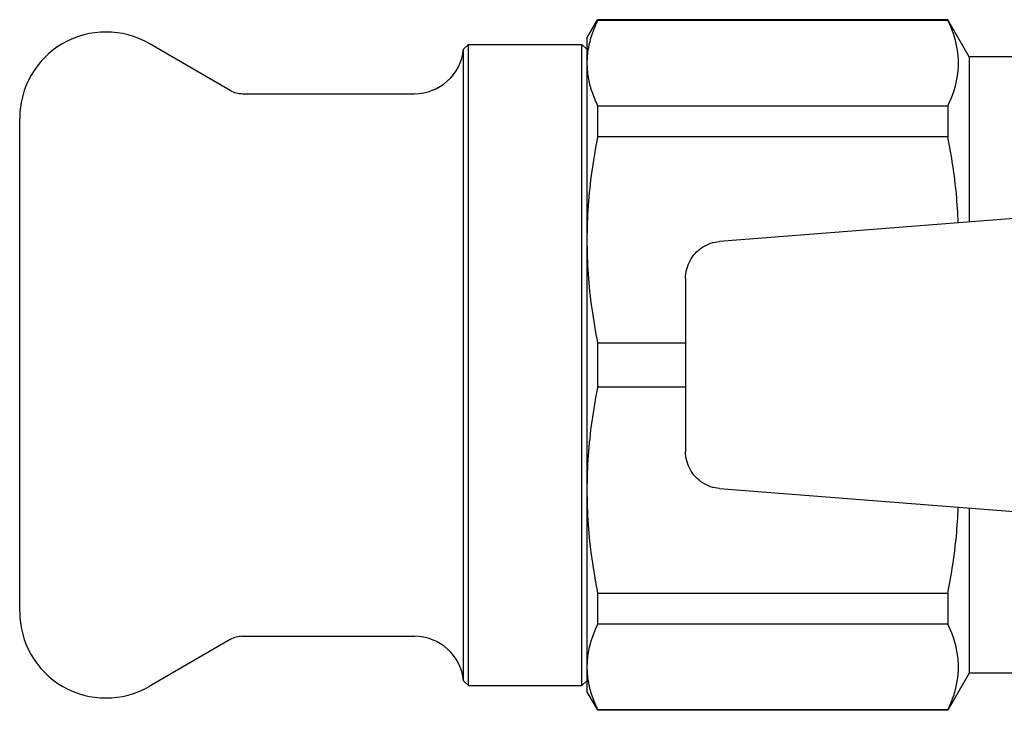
# Model space of a CAD drawing. Header units: millimetres. Extents: x 65 to 3510, y 33 to 336.
# Tile 2 of 6: x 275 to 315, y 306 to 334. Entities that reach past the tile are written whole.
import ezdxf

# ---------------------------------------------------------------- set-up
doc = ezdxf.new("R2010")
doc.units = ezdxf.units.MM
doc.layers.add('DETAIL', color=2, linetype='Continuous')

msp = doc.modelspace()

# ---------------------------------------------------------------- linework, layer by layer
at = {"layer": 'DETAIL'}
for p, q in [((297.837, 333.03), (298.27, 333.78)), ((298.27, 333.78), (298.27, 333.751)), ((312.471, 333.78), (298.27, 333.78)), ((312.471, 333.78), (312.471, 333.751)), ((313.337, 332.28), (312.471, 333.78)), ((312.471, 333.751), (298.27, 333.751)), ((297.837, 333.03), (297.837, 332.021)), ((283.373, 330.914), (280.087, 332.811)), ((292.837, 332.58), (293.037, 332.78)), ((292.837, 306.98), (292.837, 332.58)), ((293.037, 306.78), (293.037, 332.78)), ((293.037, 332.78), (297.637, 332.78)), ((297.637, 306.78), (297.637, 332.78)), ((297.837, 332.58), (297.637, 332.78)), ((313.337, 332.28), (313.337, 325.583)), ((317.837, 332.28), (313.337, 332.28)), ((297.837, 332.021), (297.837, 324.85)), ((283.873, 330.78), (290.847, 330.78)), ((298.27, 330.291), (312.471, 330.291)), ((298.27, 330.291), (298.27, 329.027)), ((312.471, 330.291), (312.471, 329.027)), ((274.837, 309.78), (274.837, 329.78)), ((312.471, 329.027), (298.27, 329.027)), ((315.837, 325.78), (303.217, 324.788)), ((297.837, 324.85), (297.837, 314.709)), ((301.837, 323.295), (301.837, 316.265)), ((298.27, 320.674), (301.837, 320.674)), ((298.27, 320.674), (298.27, 318.886)), ((301.837, 318.886), (298.27, 318.886)), ((297.837, 314.709), (297.837, 307.538)), ((303.217, 314.771), (315.837, 313.78)), ((313.337, 313.976), (313.337, 307.28)), ((298.27, 310.533), (312.471, 310.533)), ((298.27, 310.533), (298.27, 309.268)), ((312.471, 310.533), (312.471, 309.268)), ((312.471, 309.268), (298.27, 309.268)), ((283.373, 308.646), (280.087, 306.749)), ((283.873, 308.78), (290.847, 308.78)), ((297.837, 307.538), (297.837, 306.53)), ((313.337, 307.28), (312.471, 305.78)), ((317.837, 307.28), (313.337, 307.28)), ((292.837, 306.98), (293.037, 306.78)), ((293.037, 306.78), (297.637, 306.78)), ((297.837, 306.98), (297.637, 306.78)), ((297.837, 306.53), (298.27, 305.78)), ((298.27, 305.808), (312.471, 305.808)), ((298.27, 305.808), (298.27, 305.78)), ((312.471, 305.78), (298.27, 305.78)), ((312.471, 305.808), (312.471, 305.78))]:
    msp.add_line(p, q, dxfattribs=at)
at = {"layer": 'DETAIL', "flags": 128}
for points in [[(298.27, 333.751), (298.236, 333.679), (298.203, 333.607), (298.171, 333.536), (298.141, 333.464), (298.112, 333.392), (298.085, 333.32), (298.058, 333.248), (298.034, 333.176), (298.01, 333.104), (297.988, 333.032), (297.968, 332.96), (297.949, 332.887), (297.931, 332.815), (297.915, 332.743), (297.901, 332.671), (297.887, 332.599), (297.876, 332.527), (297.866, 332.455), (297.857, 332.382), (297.85, 332.31), (297.845, 332.238), (297.841, 332.166), (297.838, 332.094), (297.837, 332.021)], [(312.471, 330.291), (312.539, 330.435), (312.6, 330.578), (312.657, 330.722), (312.708, 330.866), (312.753, 331.009), (312.792, 331.153), (312.826, 331.297), (312.854, 331.441), (312.876, 331.585), (312.892, 331.729), (312.901, 331.873), (312.904, 332.018), (312.901, 332.162), (312.892, 332.306), (312.877, 332.451), (312.855, 332.596), (312.828, 332.74), (312.794, 332.885), (312.754, 333.03), (312.709, 333.174), (312.658, 333.319), (312.601, 333.463), (312.539, 333.607), (312.471, 333.751)], [(297.837, 332.021), (297.838, 331.949), (297.841, 331.877), (297.844, 331.805), (297.85, 331.733), (297.857, 331.661), (297.865, 331.589), (297.875, 331.517), (297.887, 331.444), (297.9, 331.372), (297.915, 331.3), (297.931, 331.228), (297.948, 331.156), (297.967, 331.084), (297.988, 331.011), (298.01, 330.939), (298.033, 330.867), (298.058, 330.795), (298.084, 330.723), (298.112, 330.651), (298.141, 330.579), (298.171, 330.507), (298.203, 330.435), (298.236, 330.363), (298.27, 330.291)], [(298.27, 329.027), (298.236, 328.853), (298.203, 328.68), (298.171, 328.506), (298.141, 328.333), (298.112, 328.159), (298.085, 327.985), (298.058, 327.811), (298.034, 327.637), (298.01, 327.464), (297.988, 327.29), (297.968, 327.116), (297.949, 326.942), (297.931, 326.768), (297.915, 326.594), (297.901, 326.419), (297.887, 326.245), (297.876, 326.071), (297.866, 325.897), (297.857, 325.723), (297.85, 325.548), (297.845, 325.374), (297.841, 325.199), (297.838, 325.025), (297.837, 324.85)], [(312.892, 325.548), (312.886, 325.693), (312.879, 325.838), (312.871, 325.983), (312.863, 326.129), (312.853, 326.274), (312.842, 326.419), (312.83, 326.564), (312.816, 326.709), (312.802, 326.854), (312.787, 326.999), (312.771, 327.144), (312.754, 327.29), (312.736, 327.435), (312.716, 327.58), (312.696, 327.725), (312.675, 327.87), (312.653, 328.015), (312.63, 328.16), (312.606, 328.305), (312.581, 328.449), (312.555, 328.594), (312.528, 328.739), (312.5, 328.883), (312.471, 329.027)], [(297.837, 324.85), (297.838, 324.677), (297.841, 324.503), (297.844, 324.329), (297.85, 324.155), (297.857, 323.98), (297.865, 323.806), (297.875, 323.632), (297.887, 323.458), (297.9, 323.284), (297.915, 323.109), (297.931, 322.935), (297.948, 322.761), (297.967, 322.587), (297.988, 322.412), (298.01, 322.238), (298.033, 322.064), (298.058, 321.89), (298.084, 321.716), (298.112, 321.542), (298.141, 321.368), (298.171, 321.194), (298.203, 321.02), (298.236, 320.847), (298.27, 320.674)], [(301.837, 323.295), (301.84, 323.388), (301.849, 323.481), (301.864, 323.573), (301.884, 323.664), (301.909, 323.753), (301.94, 323.841), (301.977, 323.926), (302.018, 324.009), (302.065, 324.089), (302.116, 324.166), (302.173, 324.24), (302.234, 324.311), (302.299, 324.377), (302.369, 324.44), (302.442, 324.497), (302.518, 324.551), (302.598, 324.599), (302.68, 324.642), (302.765, 324.68), (302.852, 324.713), (302.941, 324.74), (303.032, 324.762), (303.124, 324.778), (303.217, 324.788)], [(298.27, 318.886), (298.236, 318.712), (298.203, 318.539), (298.171, 318.365), (298.141, 318.191), (298.112, 318.018), (298.085, 317.844), (298.058, 317.67), (298.034, 317.496), (298.01, 317.322), (297.988, 317.149), (297.968, 316.975), (297.949, 316.801), (297.931, 316.627), (297.915, 316.452), (297.901, 316.278), (297.887, 316.104), (297.876, 315.93), (297.866, 315.756), (297.857, 315.581), (297.85, 315.407), (297.845, 315.233), (297.841, 315.058), (297.838, 314.884), (297.837, 314.709)], [(303.217, 314.771), (303.124, 314.782), (303.032, 314.798), (302.941, 314.819), (302.852, 314.847), (302.765, 314.879), (302.681, 314.917), (302.599, 314.96), (302.519, 315.008), (302.443, 315.061), (302.37, 315.119), (302.301, 315.181), (302.235, 315.247), (302.174, 315.318), (302.118, 315.392), (302.066, 315.469), (302.019, 315.55), (301.977, 315.633), (301.94, 315.718), (301.909, 315.806), (301.884, 315.895), (301.864, 315.986), (301.849, 316.078), (301.84, 316.171), (301.837, 316.265)], [(297.837, 314.709), (297.838, 314.535), (297.841, 314.362), (297.844, 314.188), (297.85, 314.013), (297.857, 313.839), (297.865, 313.665), (297.875, 313.491), (297.887, 313.317), (297.9, 313.143), (297.915, 312.968), (297.931, 312.794), (297.948, 312.62), (297.967, 312.446), (297.988, 312.271), (298.01, 312.097), (298.033, 311.923), (298.058, 311.749), (298.084, 311.574), (298.112, 311.4), (298.141, 311.226), (298.171, 311.053), (298.203, 310.879), (298.236, 310.706), (298.27, 310.533)], [(312.471, 310.533), (312.5, 310.677), (312.528, 310.822), (312.555, 310.967), (312.581, 311.111), (312.606, 311.256), (312.63, 311.401), (312.653, 311.546), (312.675, 311.69), (312.696, 311.835), (312.716, 311.98), (312.735, 312.125), (312.753, 312.27), (312.771, 312.415), (312.787, 312.56), (312.802, 312.705), (312.816, 312.85), (312.829, 312.995), (312.841, 313.14), (312.852, 313.285), (312.862, 313.43), (312.871, 313.576), (312.879, 313.721), (312.886, 313.866), (312.892, 314.011)], [(298.27, 309.268), (298.236, 309.197), (298.203, 309.125), (298.171, 309.053), (298.141, 308.981), (298.112, 308.909), (298.085, 308.837), (298.058, 308.765), (298.034, 308.693), (298.01, 308.621), (297.988, 308.549), (297.968, 308.477), (297.949, 308.405), (297.931, 308.333), (297.915, 308.26), (297.901, 308.188), (297.887, 308.116), (297.876, 308.044), (297.866, 307.972), (297.857, 307.9), (297.85, 307.827), (297.845, 307.755), (297.841, 307.683), (297.838, 307.611), (297.837, 307.538)], [(312.471, 305.808), (312.539, 305.952), (312.6, 306.095), (312.657, 306.239), (312.708, 306.383), (312.753, 306.527), (312.792, 306.67), (312.826, 306.814), (312.854, 306.958), (312.876, 307.102), (312.892, 307.246), (312.901, 307.391), (312.904, 307.535), (312.901, 307.679), (312.892, 307.824), (312.877, 307.968), (312.855, 308.113), (312.828, 308.257), (312.794, 308.402), (312.754, 308.547), (312.709, 308.691), (312.658, 308.836), (312.601, 308.98), (312.539, 309.125), (312.471, 309.268)], [(297.837, 307.538), (297.838, 307.466), (297.841, 307.394), (297.844, 307.322), (297.85, 307.25), (297.857, 307.178), (297.865, 307.106), (297.875, 307.034), (297.887, 306.962), (297.9, 306.889), (297.915, 306.817), (297.931, 306.745), (297.948, 306.673), (297.967, 306.601), (297.988, 306.529), (298.01, 306.456), (298.033, 306.384), (298.058, 306.312), (298.084, 306.24), (298.112, 306.168), (298.141, 306.096), (298.171, 306.024), (298.203, 305.952), (298.236, 305.88), (298.27, 305.808)]]:
    msp.add_lwpolyline(points, dxfattribs=at)
at = {"layer": 'DETAIL'}
for centre, radius, start, end in [((278.337, 329.78), 3.5, 60, 180), ((290.847, 332.78), 2, 270, 354.2608), ((283.873, 331.78), 1, 240, 270), ((278.337, 309.78), 3.5, 180, 300), ((283.873, 307.78), 1, 90, 120), ((290.847, 306.78), 2, 5.7392, 90)]:
    msp.add_arc(centre, radius, start, end, dxfattribs=at)

doc.saveas('drawing.dxf')
